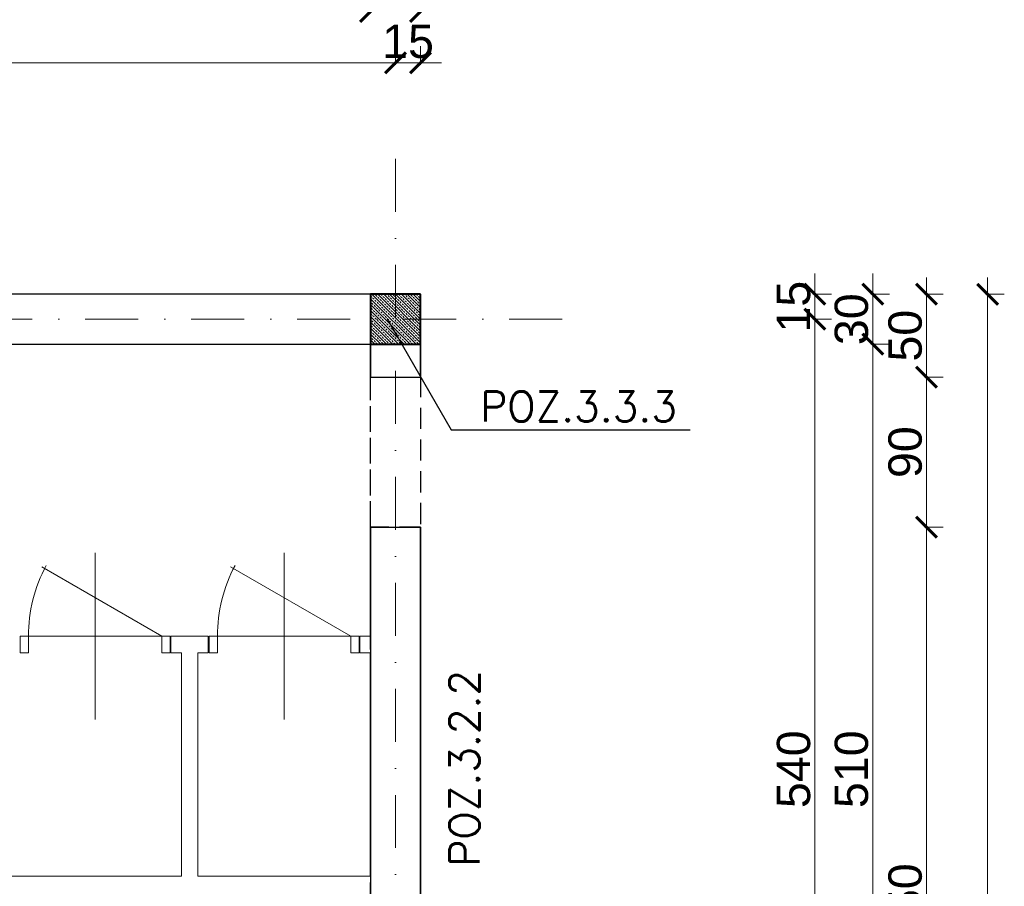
# Model space of a CAD drawing. Extents: x -19 to 9300416, y -12 to 10688993.
# Tile 92 of 106: x 4608282 to 4608873, y 5319463 to 5319983. Entities that reach past the tile are written whole.
import ezdxf

# ---------------------------------------------------------------- set-up
doc = ezdxf.new("R2010")
doc.units = 0
doc.header["$MEASUREMENT"] = 0
doc.linetypes.add('DASHDOT', pattern=[25.4, 12.7, -6.35, 0, -6.35])
doc.linetypes.add('DASHED', pattern=[19.05, 12.7, -6.35])
for name, color, linetype, lineweight in [('K-BELKI', 5, 'DASHED', 30), ('K-OPISY', 252, 'Continuous', 15), ('K-OPISY @ 10', 252, 'Continuous', 15), ('K-SCIANY CIENKI', 163, 'Continuous', 30), ('K-SCIANY GRUBY', 195, 'Continuous', 40), ('K-WIDOK', 45, 'Continuous', 20), ('K-WYMIARY', 7, 'Continuous', 15), ('Osie', 175, 'DASHDOT', 9)]:
    doc.layers.add(name, color=color, linetype=linetype, lineweight=lineweight)
doc.layers.add('STOLARKA', color=4, linetype='Continuous')
doc.styles.add('Arial Narrow 20', font='arial.ttf', dxfattribs={"height": 20})
doc.styles.add('Opis', font='simplex.shx')
doc.styles.add('Simplex', font='simplex.shx')
doc.dimstyles.new('1do100 ok', dxfattribs={"dimscale": 0.5, "dimtxt": 12, "dimasz": 25, "dimexe": 20, "dimexo": 0, "dimgap": 5, "dimtad": 1, "dimdec": 0, "dimzin": 9, "dimtxsty": 'Arial Narrow 20', "dimblk": 'ARCHTICK', "dimcen": 3, "dimdle": 20, "dimclrd": 256, "dimclre": 256, "dimclrt": 256, "dimadec": 0, "dimazin": 2, "dimtfac": 1, "dimtdec": 0, "dimtix": 1, "dimtmove": 2, "dimatfit": 3, "dimldrblk": 'NONE', "dimfxl": 0, "dimtvp": 1, "dimtolj": 1, "dimtzin": 0, "dimlwd": 5, "dimlwe": 5, "dimarcsym": 0})
doc.dimstyles.new('1do50', dxfattribs={"dimscale": 5, "dimtxt": 2.5, "dimasz": 2.5, "dimexe": 2.5, "dimexo": 0.5, "dimgap": 1, "dimtad": 1, "dimdec": 1, "dimrnd": 0.5, "dimzin": 12, "dimdsep": 46, "dimtxsty": 'Simplex', "dimblk": 'OBLIQUE', "dimcen": 0.5, "dimdle": 2.5, "dimclrd": 256, "dimclre": 256, "dimclrt": 256, "dimadec": 1, "dimazin": 3, "dimtfac": 1, "dimtdec": 1, "dimtix": 1, "dimtmove": 0, "dimatfit": 3, "dimfxl": 0, "dimtolj": 1, "dimtzin": 0, "dimarcsym": 0})

# ---------------------------------------------------------------- blocks, each defined once
blk = doc.blocks.new('_Oblique')
at = {"color": 0, "linetype": 'ByBlock', "lineweight": -2}
blk.add_line((-0.5, -0.5), (0.5, 0.5), dxfattribs=at)
blk = doc.blocks.new('G$C61CBF25F')
at = {"layer": 'Osie', "lineweight": 0, "ltscale": 2.5}
for p, q in [((1425, 0), (1425, 1880)), ((1525, 1780), (204.85, 1780)), ((1525, 1780), (204.85, 1780))]:
    blk.add_line(p, q, dxfattribs=at)
blk = doc.blocks.new('_ArchTick')
at = {"color": 0, "linetype": 'ByBlock', "const_width": 0.15}
blk.add_lwpolyline([(-0.5, -0.5), (0.5, 0.5)], dxfattribs=at)
blk = doc.blocks.new('*D584')
at = {"layer": 'Defpoints', "color": 0}
for p in [(4608507.35, 5319957.61), (4607937.35, 5319903.72), (4608507.35, 5319903.72)]:
    blk.add_point(p, dxfattribs=at)
at = {"layer": 'K-WYMIARY', "lineweight": 5, "ltscale": 40}
for p, q in [((4607937.35, 5319956.36), (4607937.35, 5319967.61)), ((4608507.35, 5319956.36), (4608507.35, 5319967.61)), ((4607927.35, 5319957.61), (4608517.35, 5319957.61))]:
    blk.add_line(p, q, dxfattribs=at)
at = {"layer": 'K-WYMIARY', "linetype": 'ByBlock', "lineweight": 5, "xscale": 12.5, "yscale": 12.5, "zscale": 12.5, "rotation": 180}
blk.add_blockref('_ArchTick', (4607937.35, 5319957.61), dxfattribs=at)
at = {"layer": 'K-WYMIARY', "linetype": 'ByBlock', "lineweight": 5, "xscale": 12.5, "yscale": 12.5, "zscale": 12.5}
blk.add_blockref('_ArchTick', (4608507.35, 5319957.61), dxfattribs=at)
at = {"layer": 'K-WYMIARY', "lineweight": 0, "ltscale": 40, "insert": (4608222.35, 5319970.32), "char_height": 20, "attachment_point": 5, "style": 'Arial Narrow 20'}
blk.add_mtext('\\A1;570', dxfattribs=at)
blk = doc.blocks.new('_None')
blk = doc.blocks.new('*D585')
at = {"layer": 'Defpoints', "color": 0}
for p in [(4608522.35, 5319957.61), (4608507.35, 5319903.72), (4608522.35, 5319818.72)]:
    blk.add_point(p, dxfattribs=at)
at = {"layer": 'K-WYMIARY', "lineweight": 5, "ltscale": 40}
for p, q in [((4608507.35, 5319956.36), (4608507.35, 5319967.61)), ((4608522.35, 5319956.36), (4608522.35, 5319967.61)), ((4608507.35, 5319957.61), (4608494.85, 5319957.61)), ((4608497.35, 5319957.61), (4608532.35, 5319957.61)), ((4608522.35, 5319957.61), (4608534.85, 5319957.61))]:
    blk.add_line(p, q, dxfattribs=at)
at = {"layer": 'K-WYMIARY', "linetype": 'ByBlock', "lineweight": 5, "xscale": 12.5, "yscale": 12.5, "zscale": 12.5}
blk.add_blockref('_ArchTick', (4608507.35, 5319957.61), dxfattribs=at)
at = {"layer": 'K-WYMIARY', "linetype": 'ByBlock', "lineweight": 5, "xscale": 12.5, "yscale": 12.5, "zscale": 12.5, "rotation": 180}
blk.add_blockref('_ArchTick', (4608522.35, 5319957.61), dxfattribs=at)
at = {"layer": 'K-WYMIARY', "lineweight": 0, "ltscale": 40, "insert": (4608514.85, 5319970.32), "char_height": 20, "attachment_point": 5, "style": 'Arial Narrow 20'}
blk.add_mtext('\\A1;15', dxfattribs=at)
blk = doc.blocks.new('*D593')
at = {"layer": 'Defpoints', "color": 0}
for p in [(4608492.35, 5319988.36), (4607952.24, 5319818.72), (4608492.35, 5319818.72)]:
    blk.add_point(p, dxfattribs=at)
at = {"layer": 'K-WYMIARY', "lineweight": 5, "ltscale": 40}
for p, q in [((4607952.24, 5319987.11), (4607952.24, 5319998.36)), ((4608492.35, 5319987.11), (4608492.35, 5319998.36)), ((4607942.24, 5319988.36), (4608502.35, 5319988.36))]:
    blk.add_line(p, q, dxfattribs=at)
at = {"layer": 'K-WYMIARY', "linetype": 'ByBlock', "lineweight": 5, "xscale": 12.5, "yscale": 12.5, "zscale": 12.5, "rotation": 180}
blk.add_blockref('_ArchTick', (4607952.24, 5319988.36), dxfattribs=at)
at = {"layer": 'K-WYMIARY', "linetype": 'ByBlock', "lineweight": 5, "xscale": 12.5, "yscale": 12.5, "zscale": 12.5}
blk.add_blockref('_ArchTick', (4608492.35, 5319988.36), dxfattribs=at)
at = {"layer": 'K-WYMIARY', "lineweight": 0, "ltscale": 40, "insert": (4608222.3, 5320001.07), "char_height": 20, "attachment_point": 5, "style": 'Arial Narrow 20'}
blk.add_mtext('\\A1;540', dxfattribs=at)
blk = doc.blocks.new('*D594')
at = {"layer": 'Defpoints', "color": 0}
for p in [(4608522.35, 5319988.36), (4608492.35, 5319818.72), (4608522.35, 5319818.72)]:
    blk.add_point(p, dxfattribs=at)
at = {"layer": 'K-WYMIARY', "lineweight": 5, "ltscale": 40}
for p, q in [((4608492.35, 5319987.11), (4608492.35, 5319998.36)), ((4608522.35, 5319987.11), (4608522.35, 5319998.36)), ((4608492.35, 5319988.36), (4608479.85, 5319988.36)), ((4608482.35, 5319988.36), (4608532.35, 5319988.36)), ((4608522.35, 5319988.36), (4608534.85, 5319988.36))]:
    blk.add_line(p, q, dxfattribs=at)
at = {"layer": 'K-WYMIARY', "linetype": 'ByBlock', "lineweight": 5, "xscale": 12.5, "yscale": 12.5, "zscale": 12.5}
blk.add_blockref('_ArchTick', (4608492.35, 5319988.36), dxfattribs=at)
at = {"layer": 'K-WYMIARY', "linetype": 'ByBlock', "lineweight": 5, "xscale": 12.5, "yscale": 12.5, "zscale": 12.5, "rotation": 180}
blk.add_blockref('_ArchTick', (4608522.35, 5319988.36), dxfattribs=at)
at = {"layer": 'K-WYMIARY', "lineweight": 0, "ltscale": 40, "insert": (4608507.35, 5320001.07), "char_height": 20, "attachment_point": 5, "style": 'Arial Narrow 20'}
blk.add_mtext('\\A1;30', dxfattribs=at)
blk = doc.blocks.new('*D600')
at = {"layer": 'Defpoints', "color": 0}
for p in [(4608522.35, 5320027.88), (4608082.35, 5319818.72), (4608522.35, 5319818.72)]:
    blk.add_point(p, dxfattribs=at)
at = {"layer": 'K-WYMIARY', "lineweight": 5, "ltscale": 40}
for p, q in [((4608082.35, 5320026.63), (4608082.35, 5320037.88)), ((4608522.35, 5320026.63), (4608522.35, 5320037.88)), ((4608072.35, 5320027.88), (4608532.35, 5320027.88))]:
    blk.add_line(p, q, dxfattribs=at)
at = {"layer": 'K-WYMIARY', "linetype": 'ByBlock', "lineweight": 5, "xscale": 12.5, "yscale": 12.5, "zscale": 12.5, "rotation": 180}
blk.add_blockref('_ArchTick', (4608082.35, 5320027.88), dxfattribs=at)
at = {"layer": 'K-WYMIARY', "linetype": 'ByBlock', "lineweight": 5, "xscale": 12.5, "yscale": 12.5, "zscale": 12.5}
blk.add_blockref('_ArchTick', (4608522.35, 5320027.88), dxfattribs=at)
at = {"layer": 'K-WYMIARY', "lineweight": 0, "ltscale": 40, "insert": (4608302.35, 5320040.6), "char_height": 20, "attachment_point": 5, "style": 'Arial Narrow 20'}
blk.add_mtext('\\A1;440', dxfattribs=at)
blk = doc.blocks.new('*D601')
at = {"layer": 'Defpoints', "color": 0}
for p in [(4607372.35, 5320057.47), (4607372.35, 5319818.72), (4608522.35, 5319818.72)]:
    blk.add_point(p, dxfattribs=at)
at = {"layer": 'K-WYMIARY', "lineweight": 5, "ltscale": 40}
for p, q in [((4607372.35, 5320056.22), (4607372.35, 5320067.47)), ((4608522.35, 5320056.22), (4608522.35, 5320067.47)), ((4608532.35, 5320057.47), (4607362.35, 5320057.47))]:
    blk.add_line(p, q, dxfattribs=at)
at = {"layer": 'K-WYMIARY', "linetype": 'ByBlock', "lineweight": 5, "xscale": 12.5, "yscale": 12.5, "zscale": 12.5, "rotation": 180}
blk.add_blockref('_ArchTick', (4607372.35, 5320057.47), dxfattribs=at)
at = {"layer": 'K-WYMIARY', "linetype": 'ByBlock', "lineweight": 5, "xscale": 12.5, "yscale": 12.5, "zscale": 12.5}
blk.add_blockref('_ArchTick', (4608522.35, 5320057.47), dxfattribs=at)
at = {"layer": 'K-WYMIARY', "lineweight": 0, "ltscale": 40, "insert": (4607947.35, 5320070.18), "char_height": 20, "attachment_point": 5, "style": 'Arial Narrow 20'}
blk.add_mtext('\\A1;1150', dxfattribs=at)
blk = doc.blocks.new('*D603')
at = {"layer": 'Defpoints', "color": 0}
for p in [(4608522.35, 5320093.75), (4608522.35, 5319818.72), (4607162.35, 5319278.72)]:
    blk.add_point(p, dxfattribs=at)
at = {"layer": 'K-WYMIARY', "lineweight": 5, "ltscale": 40}
for p, q in [((4607162.35, 5320092.5), (4607162.35, 5320103.75)), ((4608522.35, 5320092.5), (4608522.35, 5320103.75)), ((4607152.35, 5320093.75), (4608532.35, 5320093.75))]:
    blk.add_line(p, q, dxfattribs=at)
at = {"layer": 'K-WYMIARY', "linetype": 'ByBlock', "lineweight": 5, "xscale": 12.5, "yscale": 12.5, "zscale": 12.5, "rotation": 180}
blk.add_blockref('_ArchTick', (4607162.35, 5320093.75), dxfattribs=at)
at = {"layer": 'K-WYMIARY', "linetype": 'ByBlock', "lineweight": 5, "xscale": 12.5, "yscale": 12.5, "zscale": 12.5}
blk.add_blockref('_ArchTick', (4608522.35, 5320093.75), dxfattribs=at)
at = {"layer": 'K-WYMIARY', "lineweight": 0, "ltscale": 40, "insert": (4607842.35, 5320106.47), "char_height": 20, "attachment_point": 5, "style": 'Arial Narrow 20'}
blk.add_mtext('\\A1;1360', dxfattribs=at)
blk = doc.blocks.new('*D604')
at = {"layer": 'Defpoints', "color": 0}
for p in [(4608522.35, 5319818.72), (4608522.32, 5319803.72), (4608758.96, 5319803.72)]:
    blk.add_point(p, dxfattribs=at)
at = {"layer": 'K-WYMIARY', "lineweight": 5, "ltscale": 40}
for p, q in [((4608758.96, 5319818.72), (4608758.96, 5319831.22)), ((4608758.96, 5319828.72), (4608758.96, 5319793.72)), ((4608757.71, 5319818.72), (4608768.96, 5319818.72)), ((4608757.71, 5319803.72), (4608768.96, 5319803.72)), ((4608758.96, 5319803.72), (4608758.96, 5319791.22))]:
    blk.add_line(p, q, dxfattribs=at)
at = {"layer": 'K-WYMIARY', "linetype": 'ByBlock', "lineweight": 5, "xscale": 12.5, "yscale": 12.5, "zscale": 12.5}
for p, rotation in [((4608758.96, 5319818.72), 270), ((4608758.96, 5319803.72), 90)]:
    blk.add_blockref('_ArchTick', p, dxfattribs=dict(at, rotation=rotation))
at = {"layer": 'K-WYMIARY', "lineweight": 0, "ltscale": 40, "insert": (4608746.25, 5319811.22), "char_height": 20, "attachment_point": 5, "rotation": 90, "style": 'Arial Narrow 20'}
blk.add_mtext('\\A1;15', dxfattribs=at)
blk = doc.blocks.new('*D605')
at = {"layer": 'Defpoints', "color": 0}
for p in [(4608522.32, 5319803.72), (4608607.35, 5319263.72), (4608758.96, 5319263.72)]:
    blk.add_point(p, dxfattribs=at)
at = {"layer": 'K-WYMIARY', "lineweight": 5, "ltscale": 40}
for p, q in [((4608758.96, 5319813.72), (4608758.96, 5319253.72)), ((4608757.71, 5319803.72), (4608768.96, 5319803.72)), ((4608757.71, 5319263.72), (4608768.96, 5319263.72))]:
    blk.add_line(p, q, dxfattribs=at)
at = {"layer": 'K-WYMIARY', "linetype": 'ByBlock', "lineweight": 5, "xscale": 12.5, "yscale": 12.5, "zscale": 12.5}
for p, rotation in [((4608758.96, 5319803.72), 90), ((4608758.96, 5319263.72), 270)]:
    blk.add_blockref('_ArchTick', p, dxfattribs=dict(at, rotation=rotation))
at = {"layer": 'K-WYMIARY', "lineweight": 0, "ltscale": 40, "insert": (4608746.25, 5319533.72), "char_height": 20, "attachment_point": 5, "rotation": 90, "style": 'Arial Narrow 20'}
blk.add_mtext('\\A1;540', dxfattribs=at)
blk = doc.blocks.new('*D614')
at = {"layer": 'Defpoints', "color": 0}
for p in [(4608522.35, 5319788.72), (4608793.68, 5319788.72), (4608520.52, 5319278.72)]:
    blk.add_point(p, dxfattribs=at)
at = {"layer": 'K-WYMIARY', "lineweight": 5, "ltscale": 40}
for p, q in [((4608793.68, 5319268.72), (4608793.68, 5319798.72)), ((4608792.43, 5319788.72), (4608803.68, 5319788.72)), ((4608792.43, 5319278.72), (4608803.68, 5319278.72))]:
    blk.add_line(p, q, dxfattribs=at)
at = {"layer": 'K-WYMIARY', "linetype": 'ByBlock', "lineweight": 5, "xscale": 12.5, "yscale": 12.5, "zscale": 12.5}
for p, rotation in [((4608793.68, 5319788.72), 90), ((4608793.68, 5319278.72), 270)]:
    blk.add_blockref('_ArchTick', p, dxfattribs=dict(at, rotation=rotation))
at = {"layer": 'K-WYMIARY', "lineweight": 0, "ltscale": 40, "insert": (4608780.97, 5319533.72), "char_height": 20, "attachment_point": 5, "rotation": 90, "style": 'Arial Narrow 20'}
blk.add_mtext('\\A1;510', dxfattribs=at)
blk = doc.blocks.new('*D615')
at = {"layer": 'Defpoints', "color": 0}
for p in [(4608522.35, 5319818.72), (4608793.68, 5319818.72), (4608522.35, 5319788.72)]:
    blk.add_point(p, dxfattribs=at)
at = {"layer": 'K-WYMIARY', "lineweight": 5, "ltscale": 40}
for p, q in [((4608793.68, 5319818.72), (4608793.68, 5319831.22)), ((4608793.68, 5319778.72), (4608793.68, 5319828.72)), ((4608792.43, 5319818.72), (4608803.68, 5319818.72)), ((4608792.43, 5319788.72), (4608803.68, 5319788.72)), ((4608793.68, 5319788.72), (4608793.68, 5319776.22))]:
    blk.add_line(p, q, dxfattribs=at)
at = {"layer": 'K-WYMIARY', "linetype": 'ByBlock', "lineweight": 5, "xscale": 12.5, "yscale": 12.5, "zscale": 12.5}
for p, rotation in [((4608793.68, 5319818.72), 270), ((4608793.68, 5319788.72), 90)]:
    blk.add_blockref('_ArchTick', p, dxfattribs=dict(at, rotation=rotation))
at = {"layer": 'K-WYMIARY', "lineweight": 0, "ltscale": 40, "insert": (4608780.96, 5319803.72), "char_height": 20, "attachment_point": 5, "rotation": 90, "style": 'Arial Narrow 20'}
blk.add_mtext('\\A1;30', dxfattribs=at)
blk = doc.blocks.new('*D628')
at = {"layer": 'Defpoints', "color": 0}
for p in [(4608522.35, 5319678.97), (4608825.9, 5319678.97), (4608522.35, 5319228.97)]:
    blk.add_point(p, dxfattribs=at)
at = {"layer": 'K-WYMIARY', "lineweight": 5, "ltscale": 40}
for p, q in [((4608825.9, 5319218.97), (4608825.9, 5319688.97)), ((4608824.65, 5319678.97), (4608835.9, 5319678.97)), ((4608824.65, 5319228.97), (4608835.9, 5319228.97))]:
    blk.add_line(p, q, dxfattribs=at)
at = {"layer": 'K-WYMIARY', "linetype": 'ByBlock', "lineweight": 5, "xscale": 12.5, "yscale": 12.5, "zscale": 12.5}
for p, rotation in [((4608825.9, 5319678.97), 90), ((4608825.9, 5319228.97), 270)]:
    blk.add_blockref('_ArchTick', p, dxfattribs=dict(at, rotation=rotation))
at = {"layer": 'K-WYMIARY', "lineweight": 0, "ltscale": 40, "insert": (4608813.19, 5319453.97), "char_height": 20, "attachment_point": 5, "rotation": 90, "style": 'Arial Narrow 20'}
blk.add_mtext('\\A1;450', dxfattribs=at)
blk = doc.blocks.new('*D629')
at = {"layer": 'Defpoints', "color": 0}
for p in [(4608522.35, 5319768.97), (4608825.9, 5319768.97), (4608522.35, 5319678.97)]:
    blk.add_point(p, dxfattribs=at)
at = {"layer": 'K-WYMIARY', "lineweight": 5, "ltscale": 40}
for p, q in [((4608825.9, 5319668.97), (4608825.9, 5319778.97)), ((4608824.65, 5319768.97), (4608835.9, 5319768.97)), ((4608824.65, 5319678.97), (4608835.9, 5319678.97))]:
    blk.add_line(p, q, dxfattribs=at)
at = {"layer": 'K-WYMIARY', "linetype": 'ByBlock', "lineweight": 5, "xscale": 12.5, "yscale": 12.5, "zscale": 12.5}
for p, rotation in [((4608825.9, 5319768.97), 90), ((4608825.9, 5319678.97), 270)]:
    blk.add_blockref('_ArchTick', p, dxfattribs=dict(at, rotation=rotation))
at = {"layer": 'K-WYMIARY', "lineweight": 0, "ltscale": 40, "insert": (4608813.19, 5319723.97), "char_height": 20, "attachment_point": 5, "rotation": 90, "style": 'Arial Narrow 20'}
blk.add_mtext('\\A1;90', dxfattribs=at)
blk = doc.blocks.new('*D630')
at = {"layer": 'Defpoints', "color": 0}
for p in [(4608522.35, 5319818.72), (4608825.9, 5319818.72), (4608522.35, 5319768.97)]:
    blk.add_point(p, dxfattribs=at)
at = {"layer": 'K-WYMIARY', "lineweight": 5, "ltscale": 40}
for p, q in [((4608825.9, 5319758.97), (4608825.9, 5319828.72)), ((4608824.65, 5319818.72), (4608835.9, 5319818.72)), ((4608824.65, 5319768.97), (4608835.9, 5319768.97))]:
    blk.add_line(p, q, dxfattribs=at)
at = {"layer": 'K-WYMIARY', "linetype": 'ByBlock', "lineweight": 5, "xscale": 12.5, "yscale": 12.5, "zscale": 12.5}
for p, rotation in [((4608825.9, 5319818.72), 90), ((4608825.9, 5319768.97), 270)]:
    blk.add_blockref('_ArchTick', p, dxfattribs=dict(at, rotation=rotation))
at = {"layer": 'K-WYMIARY', "lineweight": 0, "ltscale": 40, "insert": (4608813.19, 5319793.84), "char_height": 20, "attachment_point": 5, "rotation": 90, "style": 'Arial Narrow 20'}
blk.add_mtext('\\A1;50', dxfattribs=at)
blk = doc.blocks.new('*D631')
at = {"layer": 'Defpoints', "color": 0}
for p in [(4608522.35, 5319818.72), (4608522.35, 5318108.72), (4608862.6, 5318108.72)]:
    blk.add_point(p, dxfattribs=at)
at = {"layer": 'K-WYMIARY', "lineweight": 5, "ltscale": 40}
for p, q in [((4608862.6, 5319828.72), (4608862.6, 5318098.72)), ((4608861.35, 5319818.72), (4608872.6, 5319818.72)), ((4608861.35, 5318108.72), (4608872.6, 5318108.72))]:
    blk.add_line(p, q, dxfattribs=at)
at = {"layer": 'K-WYMIARY', "linetype": 'ByBlock', "lineweight": 5, "xscale": 12.5, "yscale": 12.5, "zscale": 12.5}
for p, rotation in [((4608862.6, 5319818.72), 90), ((4608862.6, 5318108.72), 270)]:
    blk.add_blockref('_ArchTick', p, dxfattribs=dict(at, rotation=rotation))
at = {"layer": 'K-WYMIARY', "lineweight": 0, "ltscale": 40, "insert": (4608849.89, 5318963.72), "char_height": 20, "attachment_point": 5, "rotation": 90, "style": 'Arial Narrow 20'}
blk.add_mtext('\\A1;1710', dxfattribs=at)

msp = doc.modelspace()

# ---------------------------------------------------------------- linework, layer by layer
at = {"layer": 'K-BELKI'}
for points in [[(4608492.35, 5319818.72), (4607402.35, 5319818.72), (4607402.35, 5319788.72), (4608492.35, 5319788.72)], [(4608522.35, 5319678.97), (4608492.35, 5319678.97), (4608492.35, 5319788.72), (4608522.32, 5319788.72)], [(4608522.35, 5318138.72), (4608492.35, 5318138.72), (4608492.35, 5319788.72), (4608522.35, 5319788.72)]]:
    msp.add_lwpolyline(points, close=True, dxfattribs=at)
at = {"layer": 'K-SCIANY CIENKI'}
for p, q in [((4608492.35, 5319818.72), (4608082.35, 5319818.72)), ((4608492.35, 5319788.72), (4608492.35, 5319818.72)), ((4608082.35, 5319788.72), (4608492.35, 5319788.72)), ((4608522.35, 5319788.72), (4608492.35, 5319788.72)), ((4608492.35, 5319788.72), (4608492.35, 5319768.97)), ((4608492.35, 5319768.97), (4608492.35, 5319787.72)), ((4608522.35, 5319768.97), (4608522.35, 5319788.72)), ((4608522.35, 5319787.72), (4608522.35, 5319768.97)), ((4608492.35, 5319768.97), (4608522.35, 5319768.97)), ((4608492.35, 5319678.97), (4608492.35, 5319278.72)), ((4608492.35, 5319613.58), (4608492.35, 5319678.97)), ((4608492.35, 5319678.97), (4608522.35, 5319678.97)), ((4608522.35, 5319278.72), (4608522.35, 5319678.97)), ((4608522.35, 5319678.97), (4608522.35, 5319228.97)), ((4608492.35, 5319469.48), (4608492.35, 5319603.58))]:
    msp.add_line(p, q, dxfattribs=at)
at = {"layer": 'K-SCIANY GRUBY'}
for p, q in [((4608522.35, 5319818.72), (4608492.35, 5319818.72)), ((4608492.35, 5319818.72), (4608492.35, 5319788.72)), ((4608522.35, 5319788.72), (4608522.35, 5319818.72)), ((4608492.35, 5319788.72), (4608522.35, 5319788.72))]:
    msp.add_line(p, q, dxfattribs=at)
at = {"layer": 'K-WIDOK', "linetype": 'Continuous', "lineweight": 0}
for p, q in [((4608492.35, 5319817.77), (4608493.13, 5319816.99)), ((4608493.18, 5319818.72), (4608522.35, 5319789.54)), ((4608495.34, 5319818.32), (4608496.23, 5319817.43)), ((4608496.67, 5319816.99), (4608497.55, 5319816.11)), ((4608496.71, 5319818.72), (4608522.35, 5319793.08)), ((4608498.48, 5319818.72), (4608499.32, 5319817.87)), ((4608499.76, 5319817.43), (4608500.65, 5319816.55)), ((4608500.25, 5319818.72), (4608522.35, 5319796.61)), ((4608502.01, 5319818.72), (4608502.42, 5319818.32)), ((4608502.86, 5319817.87), (4608503.74, 5319816.99)), ((4608503.78, 5319818.72), (4608522.35, 5319800.15)), ((4608505.95, 5319818.32), (4608506.83, 5319817.43)), ((4608507.28, 5319816.99), (4608508.16, 5319816.11)), ((4608507.32, 5319818.72), (4608522.35, 5319803.68)), ((4608509.09, 5319818.72), (4608509.93, 5319817.87)), ((4608510.37, 5319817.43), (4608511.25, 5319816.55)), ((4608510.85, 5319818.72), (4608522.35, 5319807.22)), ((4608512.62, 5319818.72), (4608513.02, 5319818.32)), ((4608513.46, 5319817.87), (4608514.35, 5319816.99)), ((4608514.39, 5319818.72), (4608522.35, 5319810.75)), ((4608516.56, 5319818.32), (4608517.44, 5319817.43)), ((4608517.88, 5319816.99), (4608518.77, 5319816.11)), ((4608517.92, 5319818.72), (4608522.35, 5319814.29)), ((4608519.69, 5319818.72), (4608520.53, 5319817.87)), ((4608520.98, 5319817.43), (4608521.86, 5319816.55)), ((4608521.46, 5319818.72), (4608522.35, 5319817.82)), ((4608492.35, 5319816), (4608519.64, 5319788.72)), ((4608492.35, 5319814.24), (4608492.69, 5319813.9)), ((4608492.35, 5319812.47), (4608516.1, 5319788.72)), ((4608493.13, 5319813.45), (4608494.02, 5319812.57)), ((4608493.58, 5319816.55), (4608494.46, 5319815.66)), ((4608494.46, 5319812.13), (4608495.34, 5319811.24)), ((4608494.9, 5319815.22), (4608495.79, 5319814.34)), ((4608496.23, 5319813.9), (4608497.11, 5319813.01)), ((4608497.55, 5319812.57), (4608498.44, 5319811.69)), ((4608498, 5319815.66), (4608498.88, 5319814.78)), ((4608498.88, 5319811.24), (4608499.76, 5319810.36)), ((4608499.32, 5319814.34), (4608500.21, 5319813.45)), ((4608500.65, 5319813.01), (4608501.53, 5319812.13)), ((4608501.09, 5319816.11), (4608501.97, 5319815.22)), ((4608501.97, 5319811.69), (4608502.86, 5319810.8)), ((4608502.42, 5319814.78), (4608503.3, 5319813.9)), ((4608503.74, 5319813.45), (4608504.62, 5319812.57)), ((4608504.18, 5319816.55), (4608505.07, 5319815.66)), ((4608505.07, 5319812.13), (4608505.95, 5319811.24)), ((4608505.51, 5319815.22), (4608506.39, 5319814.34)), ((4608506.83, 5319813.9), (4608507.72, 5319813.01)), ((4608508.16, 5319812.57), (4608509.04, 5319811.69)), ((4608508.6, 5319815.66), (4608509.49, 5319814.78)), ((4608509.49, 5319811.24), (4608510.37, 5319810.36)), ((4608509.93, 5319814.34), (4608510.81, 5319813.45)), ((4608511.25, 5319813.01), (4608512.14, 5319812.13)), ((4608511.7, 5319816.11), (4608512.58, 5319815.22)), ((4608512.58, 5319811.69), (4608513.46, 5319810.8)), ((4608513.02, 5319814.78), (4608513.91, 5319813.9)), ((4608514.35, 5319813.45), (4608515.23, 5319812.57)), ((4608514.79, 5319816.55), (4608515.67, 5319815.66)), ((4608515.67, 5319812.13), (4608516.56, 5319811.24)), ((4608516.12, 5319815.22), (4608517, 5319814.34)), ((4608517.44, 5319813.9), (4608518.33, 5319813.01)), ((4608518.77, 5319812.57), (4608519.65, 5319811.69)), ((4608519.21, 5319815.66), (4608520.09, 5319814.78)), ((4608520.09, 5319811.24), (4608520.98, 5319810.36)), ((4608520.53, 5319814.34), (4608521.42, 5319813.45)), ((4608521.86, 5319813.01), (4608522.35, 5319812.52)), ((4608522.3, 5319816.11), (4608522.35, 5319816.06)), ((4608492.35, 5319808.93), (4608512.57, 5319788.72)), ((4608492.35, 5319807.17), (4608493.13, 5319806.38)), ((4608492.35, 5319805.4), (4608509.03, 5319788.72)), ((4608492.69, 5319810.36), (4608493.58, 5319809.48)), ((4608493.58, 5319805.94), (4608494.46, 5319805.06)), ((4608494.02, 5319809.04), (4608494.9, 5319808.15)), ((4608495.34, 5319807.71), (4608496.23, 5319806.83)), ((4608495.79, 5319810.8), (4608496.67, 5319809.92)), ((4608496.67, 5319806.38), (4608497.55, 5319805.5)), ((4608497.11, 5319809.48), (4608498, 5319808.59)), ((4608498, 5319805.06), (4608498.88, 5319804.17)), ((4608498.44, 5319808.15), (4608499.32, 5319807.27)), ((4608499.76, 5319806.83), (4608500.65, 5319805.94)), ((4608500.21, 5319809.92), (4608501.09, 5319809.04)), ((4608501.09, 5319805.5), (4608501.97, 5319804.62)), ((4608501.53, 5319808.59), (4608502.42, 5319807.71)), ((4608502.86, 5319807.27), (4608503.74, 5319806.38)), ((4608503.3, 5319810.36), (4608504.18, 5319809.48)), ((4608504.18, 5319805.94), (4608505.07, 5319805.06)), ((4608504.62, 5319809.04), (4608505.51, 5319808.15)), ((4608505.95, 5319807.71), (4608506.83, 5319806.83)), ((4608506.39, 5319810.8), (4608507.28, 5319809.92)), ((4608507.28, 5319806.38), (4608508.16, 5319805.5)), ((4608507.72, 5319809.48), (4608508.6, 5319808.59)), ((4608508.6, 5319805.06), (4608509.49, 5319804.17)), ((4608509.04, 5319808.15), (4608509.93, 5319807.27)), ((4608510.37, 5319806.83), (4608511.25, 5319805.94)), ((4608510.81, 5319809.92), (4608511.7, 5319809.04)), ((4608511.7, 5319805.5), (4608512.58, 5319804.62)), ((4608512.14, 5319808.59), (4608513.02, 5319807.71)), ((4608513.46, 5319807.27), (4608514.35, 5319806.38)), ((4608513.91, 5319810.36), (4608514.79, 5319809.48)), ((4608514.79, 5319805.94), (4608515.67, 5319805.06)), ((4608515.23, 5319809.04), (4608516.12, 5319808.15)), ((4608516.56, 5319807.71), (4608517.44, 5319806.83)), ((4608517, 5319810.8), (4608517.88, 5319809.92)), ((4608517.88, 5319806.38), (4608518.77, 5319805.5)), ((4608518.33, 5319809.48), (4608519.21, 5319808.59)), ((4608519.21, 5319805.06), (4608520.09, 5319804.17)), ((4608519.65, 5319808.15), (4608520.53, 5319807.27)), ((4608520.98, 5319806.83), (4608521.86, 5319805.94)), ((4608521.42, 5319809.92), (4608522.3, 5319809.04)), ((4608522.3, 5319805.5), (4608522.35, 5319805.45)), ((4608492.35, 5319803.63), (4608492.69, 5319803.29)), ((4608492.35, 5319801.86), (4608505.5, 5319788.72)), ((4608492.69, 5319799.75), (4608493.58, 5319798.87)), ((4608493.13, 5319802.85), (4608494.02, 5319801.96)), ((4608494.46, 5319801.52), (4608495.34, 5319800.64)), ((4608494.9, 5319804.62), (4608495.79, 5319803.73)), ((4608495.79, 5319800.2), (4608496.67, 5319799.31)), ((4608496.23, 5319803.29), (4608497.11, 5319802.41)), ((4608497.55, 5319801.96), (4608498.44, 5319801.08)), ((4608498.88, 5319800.64), (4608499.76, 5319799.75)), ((4608499.32, 5319803.73), (4608500.21, 5319802.85)), ((4608500.21, 5319799.31), (4608501.09, 5319798.43)), ((4608500.65, 5319802.41), (4608501.53, 5319801.52)), ((4608501.97, 5319801.08), (4608502.86, 5319800.2)), ((4608502.42, 5319804.17), (4608503.3, 5319803.29)), ((4608503.3, 5319799.75), (4608504.18, 5319798.87)), ((4608503.74, 5319802.85), (4608504.62, 5319801.96)), ((4608505.07, 5319801.52), (4608505.95, 5319800.64)), ((4608505.51, 5319804.62), (4608506.39, 5319803.73)), ((4608506.39, 5319800.2), (4608507.28, 5319799.31)), ((4608506.83, 5319803.29), (4608507.72, 5319802.41)), ((4608508.16, 5319801.96), (4608509.04, 5319801.08)), ((4608509.49, 5319800.64), (4608510.37, 5319799.75)), ((4608509.93, 5319803.73), (4608510.81, 5319802.85)), ((4608510.81, 5319799.31), (4608511.7, 5319798.43)), ((4608511.25, 5319802.41), (4608512.14, 5319801.52)), ((4608512.58, 5319801.08), (4608513.46, 5319800.2)), ((4608513.02, 5319804.17), (4608513.91, 5319803.29)), ((4608513.91, 5319799.75), (4608514.79, 5319798.87)), ((4608514.35, 5319802.85), (4608515.23, 5319801.96)), ((4608515.67, 5319801.52), (4608516.56, 5319800.64)), ((4608516.12, 5319804.62), (4608517, 5319803.73)), ((4608517, 5319800.2), (4608517.88, 5319799.31)), ((4608517.44, 5319803.29), (4608518.33, 5319802.41)), ((4608518.77, 5319801.96), (4608519.65, 5319801.08)), ((4608520.09, 5319800.64), (4608520.98, 5319799.75)), ((4608520.53, 5319803.73), (4608521.42, 5319802.85)), ((4608521.42, 5319799.31), (4608522.3, 5319798.43)), ((4608521.86, 5319802.41), (4608522.35, 5319801.91)), ((4608492.35, 5319798.33), (4608501.96, 5319788.72)), ((4608492.35, 5319796.56), (4608493.13, 5319795.78)), ((4608492.35, 5319794.79), (4608498.43, 5319788.72)), ((4608493.58, 5319795.33), (4608494.46, 5319794.45)), ((4608494.02, 5319798.43), (4608494.9, 5319797.54)), ((4608494.9, 5319794.01), (4608495.79, 5319793.13)), ((4608495.34, 5319797.1), (4608496.23, 5319796.22)), ((4608496.67, 5319795.78), (4608497.55, 5319794.89)), ((4608497.11, 5319798.87), (4608498, 5319797.99)), ((4608498, 5319794.45), (4608498.88, 5319793.57)), ((4608498.44, 5319797.54), (4608499.32, 5319796.66)), ((4608499.76, 5319796.22), (4608500.65, 5319795.33)), ((4608501.09, 5319794.89), (4608501.97, 5319794.01)), ((4608501.53, 5319797.99), (4608502.42, 5319797.1)), ((4608502.42, 5319793.57), (4608503.3, 5319792.68)), ((4608502.86, 5319796.66), (4608503.74, 5319795.78)), ((4608504.18, 5319795.33), (4608505.07, 5319794.45)), ((4608504.62, 5319798.43), (4608505.51, 5319797.54)), ((4608505.51, 5319794.01), (4608506.39, 5319793.13)), ((4608505.95, 5319797.1), (4608506.83, 5319796.22)), ((4608507.28, 5319795.78), (4608508.16, 5319794.89)), ((4608507.72, 5319798.87), (4608508.6, 5319797.99)), ((4608508.6, 5319794.45), (4608509.49, 5319793.57)), ((4608509.04, 5319797.54), (4608509.93, 5319796.66)), ((4608510.37, 5319796.22), (4608511.25, 5319795.33)), ((4608511.7, 5319794.89), (4608512.58, 5319794.01)), ((4608512.14, 5319797.99), (4608513.02, 5319797.1)), ((4608513.02, 5319793.57), (4608513.91, 5319792.68)), ((4608513.46, 5319796.66), (4608514.35, 5319795.78)), ((4608514.79, 5319795.33), (4608515.67, 5319794.45)), ((4608515.23, 5319798.43), (4608516.12, 5319797.54)), ((4608516.12, 5319794.01), (4608517, 5319793.13)), ((4608516.56, 5319797.1), (4608517.44, 5319796.22)), ((4608517.88, 5319795.78), (4608518.77, 5319794.89)), ((4608518.33, 5319798.87), (4608519.21, 5319797.99)), ((4608519.21, 5319794.45), (4608520.09, 5319793.57)), ((4608519.65, 5319797.54), (4608520.53, 5319796.66)), ((4608520.98, 5319796.22), (4608521.86, 5319795.33)), ((4608522.3, 5319794.89), (4608522.35, 5319794.84)), ((4608492.35, 5319793.02), (4608492.69, 5319792.68)), ((4608492.35, 5319791.26), (4608494.89, 5319788.72)), ((4608492.69, 5319789.15), (4608493.12, 5319788.72)), ((4608493.13, 5319792.24), (4608494.02, 5319791.36)), ((4608494.46, 5319790.92), (4608495.34, 5319790.03)), ((4608495.79, 5319789.59), (4608496.66, 5319788.72)), ((4608496.23, 5319792.68), (4608497.11, 5319791.8)), ((4608497.55, 5319791.36), (4608498.44, 5319790.47)), ((4608498.88, 5319790.03), (4608499.76, 5319789.15)), ((4608499.32, 5319793.13), (4608500.21, 5319792.24)), ((4608500.65, 5319791.8), (4608501.53, 5319790.92)), ((4608501.97, 5319790.47), (4608502.86, 5319789.59)), ((4608503.3, 5319789.15), (4608503.73, 5319788.72)), ((4608503.74, 5319792.24), (4608504.62, 5319791.36)), ((4608505.07, 5319790.92), (4608505.95, 5319790.03)), ((4608506.39, 5319789.59), (4608507.27, 5319788.72)), ((4608506.83, 5319792.68), (4608507.72, 5319791.8)), ((4608508.16, 5319791.36), (4608509.04, 5319790.47)), ((4608509.49, 5319790.03), (4608510.37, 5319789.15)), ((4608509.93, 5319793.13), (4608510.81, 5319792.24)), ((4608511.25, 5319791.8), (4608512.14, 5319790.92)), ((4608512.58, 5319790.47), (4608513.46, 5319789.59)), ((4608513.91, 5319789.15), (4608514.34, 5319788.72)), ((4608514.35, 5319792.24), (4608515.23, 5319791.36)), ((4608515.67, 5319790.92), (4608516.56, 5319790.03)), ((4608517, 5319789.59), (4608517.87, 5319788.72)), ((4608517.44, 5319792.68), (4608518.33, 5319791.8)), ((4608518.77, 5319791.36), (4608519.65, 5319790.47)), ((4608520.09, 5319790.03), (4608520.98, 5319789.15)), ((4608520.53, 5319793.13), (4608521.42, 5319792.24)), ((4608521.86, 5319791.8), (4608522.35, 5319791.31))]:
    msp.add_line(p, q, dxfattribs=at)
at = {"layer": 'K-WYMIARY'}
for p, q in [((4608394.96, 5319613.58), (4608372.59, 5319613.58)), ((4608372.59, 5319613.58), (4608372.59, 5319603.58)), ((4608394.96, 5319603.58), (4608394.96, 5319613.58)), ((4608485.96, 5319613.58), (4608492.35, 5319613.58)), ((4608372.59, 5319603.58), (4608378.99, 5319603.58)), ((4608388.77, 5319603.58), (4608394.96, 5319603.58))]:
    msp.add_line(p, q, dxfattribs=at)
at = {"layer": 'K-WYMIARY', "lineweight": 15}
for p, q in [((4608492.35, 5319613.58), (4608485.96, 5319613.58)), ((4608485.96, 5319613.58), (4608485.96, 5319603.58)), ((4608378.99, 5319603.58), (4608378.99, 5319469.48)), ((4608388.77, 5319469.48), (4608388.77, 5319603.58)), ((4608492.35, 5319603.58), (4608485.96, 5319603.58)), ((4608485.96, 5319603.58), (4608492.35, 5319603.58)), ((4608378.99, 5319469.48), (4608275.19, 5319469.48)), ((4608492.35, 5319469.48), (4608388.77, 5319469.48))]:
    msp.add_line(p, q, dxfattribs=at).dxf.unprotected_set("ltscale", 0)
at = {"layer": 'STOLARKA', "color": 252, "linetype": 'Continuous', "lineweight": 0}
for p, q in [((4608327.09, 5319663.58), (4608327.09, 5319563.58)), ((4608440.46, 5319663.58), (4608440.46, 5319563.58)), ((4608287.09, 5319613.58), (4608367.09, 5319613.58)), ((4608400.46, 5319613.58), (4608480.46, 5319613.58))]:
    msp.add_line(p, q, dxfattribs=at)
for points in [[(4608367.09, 5319613.58), (4608295.03, 5319655.19)], [(4608480.46, 5319613.58), (4608408.4, 5319655.19)]]:
    msp.add_lwpolyline(points, dxfattribs=at)
for points in [[(4608287.09, 5319603.58), (4608287.09, 5319613.58), (4608282.09, 5319613.58), (4608282.09, 5319603.58)], [(4608367.09, 5319603.58), (4608367.09, 5319613.58), (4608372.09, 5319613.58), (4608372.09, 5319603.58)], [(4608400.46, 5319603.58), (4608400.46, 5319613.58), (4608395.46, 5319613.58), (4608395.46, 5319603.58)], [(4608480.46, 5319603.58), (4608480.46, 5319613.58), (4608485.46, 5319613.58), (4608485.46, 5319603.58)]]:
    msp.add_lwpolyline(points, close=True, dxfattribs=at)
for centre in [(4608377.09, 5319613.58), (4608490.46, 5319613.58)]:
    msp.add_arc(centre, 90, 151.91021, 180, dxfattribs=at)

# ---------------------------------------------------------------- block references
at = {"lineweight": 0, "ltscale": 40}
msp.add_blockref('G$C61CBF25F', (4607082.35, 5318023.72), dxfattribs=at)

# ---------------------------------------------------------------- texts
at = {"layer": 'K-OPISY', "insert": (4608558.16, 5319742.38), "char_height": 18, "attachment_point": 7, "style": 'Simplex'}
msp.add_mtext('{\\C0;POZ.3.3.3}', dxfattribs=at)
at = {"layer": 'K-OPISY @ 10', "insert": (4608539.65, 5319475.32), "char_height": 18, "width": 427.8745, "attachment_point": 1, "rotation": 90, "style": 'Opis'}
msp.add_mtext('{\\C0;POZ.3.2.2}', dxfattribs=at)

# ---------------------------------------------------------------- dimensions: what is measured, and where the dimension line sits
at = {"layer": 'K-WYMIARY', "lineweight": 0, "ltscale": 40}
for base, p1, p2, picture, middle in [((4608522.35, 5320093.75), (4607162.35, 5319278.72), (4608522.35, 5319818.72), '*D603', (4607842.35, 5320106.47)), ((4607372.35, 5320057.47), (4608522.35, 5319818.72), (4607372.35, 5319818.72), '*D601', (4607947.35, 5320070.18)), ((4608522.35, 5320027.88), (4608082.35, 5319818.72), (4608522.35, 5319818.72), '*D600', (4608302.35, 5320040.6)), ((4608492.35, 5319988.36), (4607952.24, 5319818.72), (4608492.35, 5319818.72), '*D593', (4608222.3, 5320001.07)), ((4608522.35, 5319988.36), (4608492.35, 5319818.72), (4608522.35, 5319818.72), '*D594', (4608507.35, 5320001.07)), ((4608507.35, 5319957.61), (4607937.35, 5319903.72), (4608507.35, 5319903.72), '*D584', (4608222.35, 5319970.32)), ((4608522.35, 5319957.61), (4608507.35, 5319903.72), (4608522.35, 5319818.72), '*D585', (4608514.85, 5319970.32))]:
    dim = msp.add_linear_dim(base=base, p1=p1, p2=p2, dimstyle='1do100 ok', override={"dimfxl": 2.5}, dxfattribs=at)
    dim.commit()
    dim.dimension.update_dxf_attribs({"geometry": picture, "text_midpoint": middle})
for base, p1, p2, picture, middle in [((4608758.96, 5319803.72), (4608522.35, 5319818.72), (4608522.32, 5319803.72), '*D604', (4608746.25, 5319811.22)), ((4608793.68, 5319818.72), (4608522.35, 5319788.72), (4608522.35, 5319818.72), '*D615', (4608780.96, 5319803.72)), ((4608825.9, 5319818.72), (4608522.35, 5319768.97), (4608522.35, 5319818.72), '*D630', (4608813.19, 5319793.84)), ((4608862.6, 5318108.72), (4608522.35, 5319818.72), (4608522.35, 5318108.72), '*D631', (4608849.89, 5318963.72)), ((4608758.96, 5319263.72), (4608522.32, 5319803.72), (4608607.35, 5319263.72), '*D605', (4608746.25, 5319533.72)), ((4608793.68, 5319788.72), (4608520.52, 5319278.72), (4608522.35, 5319788.72), '*D614', (4608780.97, 5319533.72)), ((4608825.9, 5319768.97), (4608522.35, 5319678.97), (4608522.35, 5319768.97), '*D629', (4608813.19, 5319723.97)), ((4608825.9, 5319678.97), (4608522.35, 5319228.97), (4608522.35, 5319678.97), '*D628', (4608813.19, 5319453.97))]:
    dim = msp.add_linear_dim(base=base, p1=p1, p2=p2, angle=90, dimstyle='1do100 ok', override={"dimfxl": 2.5}, dxfattribs=at)
    dim.commit()
    dim.dimension.update_dxf_attribs({"geometry": picture, "text_midpoint": middle})

# ---------------------------------------------------------------- leaders
at = {"layer": 'K-OPISY', "annotation_type": 0, "has_hookline": 1, "hookline_direction": 0, "text_width": 126}
msp.add_leader([(4608502.33, 5319803.89), (4608540.66, 5319737.38), (4608553.16, 5319737.38)], dimstyle='1do50', override={"dimgap": 1, "dimtad": 1}, dxfattribs=at)

doc.saveas('drawing.dxf')
